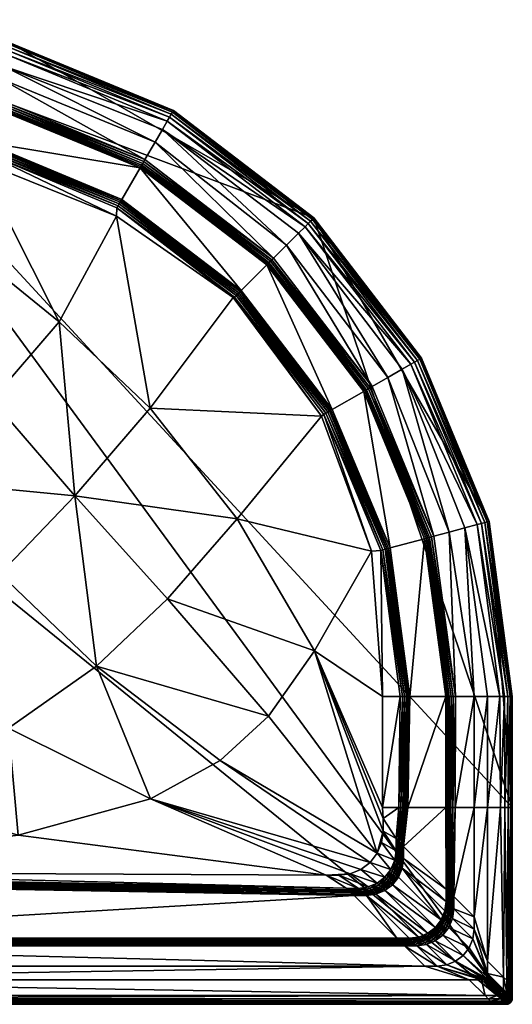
# Model space of a CAD drawing. Header units: centimetres. Extents: x 217.3 to 297.3, y -8 to 72.
# Tile 6 of 6: x 257.3 to 297.3, y -8 to 72. Entities that reach past the tile are written whole.
import ezdxf

# ---------------------------------------------------------------- set-up
doc = ezdxf.new("R2010")
doc.units = ezdxf.units.CM
doc.layers.get('0').update_dxf_attribs({"true_color": 0x58b11b})

msp = doc.modelspace()

# ---------------------------------------------------------------- meshes
at = {"color": 173, "true_color": 0x5858e1}
mesh = msp.add_polyface(dxfattribs=at)
corners = [(217.261, 56.751, 0), (218.761, -8.049, 0), (296.891, -8.032, 0), (238.261, 71.951, 0), (248.883, 49.111, 12.009), (255.035, 41.077, 12.013), (249.413, 34.454, 12.016), (244.236, 42.549, 12.008), (239.213, 49.999, 12), (240.059, 51.102, 12), (234.571, 27.789, 12.004), (234.07, 48.621, 12), (235.448, 48.44, 12), (236.826, 48.621, 12), (239.683, 36.588, 12.008), (228.61, 46.963, 12), (232.786, 49.153, 12), (261.766, 33.256, 12.016), (255.683, 26.917, 12.016), (263.514, 19.426, 12.016), (267.871, 40.374, 12.008), (260.506, 47.414, 12.009), (265.151, 55.976, 12), (254.375, 52.355, 12.006), (228.187, 7.317, 12), (236.462, 18.6, 12.008), (238.11, 49.153, 12), (243.458, 27.529, 12.012), (248.685, 20.374, 12.016), (256.388, 14.384, 12.012), (267.91, 8.653, 12.008), (240.014, 12.932, 12.008)]
mesh.append_faces([[corners[k] for k in face] for face in [(10, 13, 14), (13, 7, 14)]], dxfattribs={"vtx0": -1, "color": 173})
mesh.append_faces([[corners[k] for k in face] for face in [(10, 15, 11)]], dxfattribs={"vtx0": -1, "vtx1": -1, "color": 173})
mesh.append_faces([[corners[k] for k in face] for face in [(0, 1, 2), (0, 2, 3)]], dxfattribs={"vtx0": -1, "vtx1": -1, "vtx2": -1, "color": 173})
mesh.append_faces([[corners[k] for k in face] for face in [(10, 12, 13)]], dxfattribs={"vtx0": -1, "vtx2": -1, "color": 173})
mesh.append_faces([[corners[k] for k in face] for face in [(4, 7, 9), (13, 26, 7)]], dxfattribs={"vtx1": -1, "vtx2": -1, "color": 173})
mesh.append_faces([[corners[k] for k in face] for face in [(4, 5, 6), (6, 7, 4), (7, 8, 9), (10, 11, 12), (15, 16, 11), (6, 5, 17), (17, 18, 6), (19, 18, 17), (20, 21, 22), (23, 21, 5), (5, 4, 23), (21, 20, 17), (17, 5, 21), (24, 10, 25), (26, 8, 7), (14, 7, 6), (6, 27, 14), (27, 6, 18), (18, 28, 27), (18, 19, 29), (29, 28, 18), (30, 29, 19), (10, 14, 27), (27, 25, 10), (25, 27, 28), (28, 31, 25), (31, 28, 29)]], dxfattribs={"vtx2": -1, "color": 173})
mesh = msp.add_polyface(dxfattribs=at)
corners = [(282.654, 40.272, 12.408), (275.267, 49.957, 12.41), (277.335, 52.025, 16.59), (285.216, 41.751, 16.592), (285.324, 41.813, 16.739), (277.423, 52.112, 16.738), (282.137, 39.973, 12.016), (281.971, 39.877, 12), (274.711, 49.401, 12), (274.846, 49.536, 12.016), (285.446, 41.883, 16.853), (285.582, 41.962, 16.935), (277.522, 52.211, 16.853), (285.734, 42.05, 16.984), (277.633, 52.323, 16.934), (282.288, 40.061, 12.065), (274.97, 49.659, 12.066), (282.425, 40.139, 12.147), (275.081, 49.771, 12.148), (282.547, 40.21, 12.261), (275.18, 49.87, 12.262), (297.261, 7.952, 0), (281.152, 55.842, 0), (238.261, 71.951, 0), (296.891, -8.032, 0), (281.78, 39.734, 12), (274.928, 31.387, 12.008), (267.871, 40.374, 12.008), (274.616, 49.374, 12), (281.204, 20.659, 12.004), (286.299, 4.23, 12), (277.475, 15.357, 12.008), (261.766, 33.256, 12.016), (269.282, 24.891, 12.012), (263.514, 19.426, 12.016), (265.151, 55.976, 12), (285.836, 28.779, 12), (273.556, 11.759, 12.008), (267.91, 8.653, 12.008)]
mesh.append_faces([[corners[k] for k in face] for face in [(29, 30, 31)]], dxfattribs={"vtx0": -1, "color": 173})
mesh.append_faces([[corners[k] for k in face] for face in [(21, 22, 23), (24, 21, 23)]], dxfattribs={"vtx0": -1, "vtx1": -1, "vtx2": -1, "color": 173})
mesh.append_faces([[corners[k] for k in face] for face in [(0, 1, 2), (2, 3, 0), (4, 3, 2), (2, 5, 4), (6, 7, 8), (8, 9, 6), (10, 4, 5), (11, 10, 12), (13, 11, 14), (15, 6, 9), (9, 16, 15), (17, 15, 16), (16, 18, 17), (19, 17, 18), (18, 20, 19), (0, 19, 20), (20, 1, 0), (25, 26, 27), (27, 28, 25), (8, 7, 25), (25, 28, 8), (32, 33, 34), (35, 28, 27), (26, 25, 36), (36, 29, 26), (31, 37, 34), (34, 33, 31), (32, 27, 26), (26, 33, 32), (33, 26, 29), (29, 31, 33), (34, 37, 38)]], dxfattribs={"vtx2": -1, "color": 173})
mesh = msp.add_polyface(dxfattribs=at)
corners = [(242.249, 66.564, 16.59), (255.086, 64.836, 16.589), (254.334, 62.034, 12.411), (242.261, 71.951, 16), (242.261, 71.951, 15.313), (256.496, 70.077, 15.313), (256.496, 70.077, 16), (269.761, 64.582, 15.313), (255.712, 67.161, 17), (242.249, 68.851, 17), (242.261, 69.951, 17), (255.986, 68.181, 17), (268.277, 62.012, 17), (255.29, 65.594, 17), (242.261, 70.951, 17), (256.236, 69.111, 17), (269.261, 63.716, 17), (242.261, 71.911, 16.36), (256.486, 70.038, 16.36), (269.761, 64.582, 16), (242.261, 71.791, 16.64), (256.455, 69.922, 16.64), (242.261, 71.591, 16.84), (256.403, 69.729, 16.84), (242.261, 71.311, 16.96), (256.33, 69.459, 16.96), (269.741, 64.547, 16.36), (269.681, 64.444, 16.64), (269.581, 64.27, 16.84), (269.441, 64.028, 16.96), (255.118, 64.954, 16.737), (255.154, 65.089, 16.852), (242.249, 66.687, 16.738), (255.195, 65.241, 16.934), (242.249, 66.827, 16.853), (255.24, 65.409, 16.984), (242.249, 66.985, 16.934), (242.249, 67.159, 16.984), (242.261, 71.951, 0), (256.496, 70.077, 0), (281.152, 55.842, 0), (238.261, 71.951, 0)]
mesh.append_faces([[corners[k] for k in face] for face in [(40, 39, 41)]], dxfattribs={"vtx0": -1, "vtx1": -1, "vtx2": -1, "color": 173})
mesh.append_faces([[corners[k] for k in face] for face in [(0, 1, 2), (3, 4, 5), (5, 6, 3), (6, 5, 7), (8, 9, 10), (10, 11, 8), (12, 8, 11), (9, 8, 13), (10, 14, 15), (15, 11, 10), (11, 15, 16), (17, 3, 6), (6, 18, 17), (18, 6, 19), (20, 17, 18), (18, 21, 20), (22, 20, 21), (21, 23, 22), (24, 22, 23), (23, 25, 24), (14, 24, 25), (25, 15, 14), (21, 18, 26), (23, 21, 27), (25, 23, 28), (15, 25, 29), (30, 1, 0), (31, 30, 32), (33, 31, 34), (35, 33, 36), (13, 35, 37), (38, 39, 5), (5, 4, 38), (7, 5, 39)]], dxfattribs={"vtx2": -1, "color": 173})
mesh = msp.add_polyface(dxfattribs=at)
corners = [(275.267, 49.957, 12.41), (265.583, 57.343, 12.408), (267.061, 59.906, 16.592), (277.335, 52.025, 16.59), (269.761, 64.582, 15.313), (269.761, 64.582, 16), (256.496, 70.077, 16), (255.986, 68.181, 17), (268.871, 63.041, 17), (268.277, 62.012, 17), (278.941, 53.631, 17), (277.892, 52.581, 17), (267.456, 60.589, 17), (255.712, 67.161, 17), (269.261, 63.716, 17), (280.445, 55.134, 17), (269.741, 64.547, 16.36), (256.486, 70.038, 16.36), (269.441, 64.028, 16.96), (280.699, 55.389, 16.96), (269.681, 64.444, 16.64), (256.455, 69.922, 16.64), (269.581, 64.27, 16.84), (256.403, 69.729, 16.84), (256.33, 69.459, 16.96), (256.236, 69.111, 17), (267.123, 60.013, 16.739), (277.423, 52.112, 16.738), (274.846, 49.536, 12.016), (274.711, 49.401, 12), (265.188, 56.66, 12), (265.284, 56.826, 12.016), (267.194, 60.135, 16.853), (277.522, 52.211, 16.853), (267.273, 60.272, 16.935), (277.633, 52.323, 16.934), (267.36, 60.423, 16.984), (277.756, 52.446, 16.984), (255.24, 65.409, 16.984), (274.97, 49.659, 12.066), (265.371, 56.977, 12.065), (275.081, 49.771, 12.148), (265.45, 57.114, 12.147), (275.18, 49.87, 12.262), (265.521, 57.236, 12.261), (256.496, 70.077, 0), (269.761, 64.582, 0), (281.152, 55.842, 0), (274.616, 49.374, 12), (265.151, 55.976, 12)]
mesh.append_faces([[corners[k] for k in face] for face in [(0, 1, 2), (2, 3, 0), (4, 5, 6), (7, 8, 9), (10, 9, 8), (11, 12, 9), (13, 9, 12), (14, 8, 7), (8, 14, 15), (5, 16, 17), (14, 18, 19), (16, 20, 21), (20, 22, 23), (22, 18, 24), (18, 14, 25), (2, 26, 27), (28, 29, 30), (30, 31, 28), (26, 32, 33), (32, 34, 35), (34, 36, 37), (36, 12, 11), (12, 36, 38), (39, 28, 31), (31, 40, 39), (41, 39, 40), (40, 42, 41), (43, 41, 42), (42, 44, 43), (0, 43, 44), (44, 1, 0), (45, 46, 4), (47, 46, 45), (30, 29, 48), (48, 49, 30)]], dxfattribs={"vtx2": -1, "color": 173})
mesh = msp.add_polyface(dxfattribs=at)
corners = [(254.334, 62.034, 12.411), (255.086, 64.836, 16.589), (267.061, 59.906, 16.592), (265.583, 57.343, 12.408), (267.456, 60.589, 17), (255.29, 65.594, 17), (255.712, 67.161, 17), (254.18, 61.461, 12.016), (254.13, 61.276, 12), (242.243, 62.851, 12), (267.123, 60.013, 16.739), (255.118, 64.954, 16.737), (265.284, 56.826, 12.016), (265.188, 56.66, 12), (254.225, 61.629, 12.066), (242.243, 63.042, 12.016), (254.266, 61.781, 12.148), (242.243, 63.217, 12.066), (254.302, 61.916, 12.263), (242.244, 63.374, 12.147), (242.244, 63.514, 12.262), (267.194, 60.135, 16.853), (255.154, 65.089, 16.852), (267.273, 60.272, 16.935), (255.195, 65.241, 16.934), (267.36, 60.423, 16.984), (255.24, 65.409, 16.984), (265.371, 56.977, 12.065), (265.45, 57.114, 12.147), (265.521, 57.236, 12.261), (248.883, 49.111, 12.009), (242.277, 60.597, 12), (253.869, 60.527, 12), (254.375, 52.355, 12.006), (265.151, 55.976, 12), (260.506, 47.414, 12.009)]
mesh.append_faces([[corners[k] for k in face] for face in [(0, 1, 2), (2, 3, 0), (4, 5, 6), (7, 8, 9), (10, 2, 1), (1, 11, 10), (12, 13, 8), (8, 7, 12), (14, 7, 15), (16, 14, 17), (18, 16, 19), (0, 18, 20), (21, 10, 11), (11, 22, 21), (23, 21, 22), (22, 24, 23), (25, 23, 24), (24, 26, 25), (26, 5, 4), (27, 12, 7), (7, 14, 27), (28, 27, 14), (14, 16, 28), (29, 28, 16), (16, 18, 29), (3, 29, 18), (18, 0, 3), (30, 31, 32), (32, 33, 30), (9, 8, 32), (8, 13, 34), (34, 32, 8), (32, 34, 35), (35, 33, 32)]], dxfattribs={"vtx2": -1, "color": 173})
mesh = msp.add_polyface(dxfattribs=at)
corners = [(281.152, 55.842, 16), (281.152, 55.842, 15.313), (289.893, 44.451, 15.313), (269.761, 64.582, 16), (269.761, 64.582, 15.313), (268.871, 63.041, 17), (279.925, 54.614, 17), (278.941, 53.631, 17), (287.175, 42.881, 17), (285.899, 42.145, 17), (277.892, 52.581, 17), (268.277, 62.012, 17), (280.445, 55.134, 17), (289.027, 43.951, 17), (281.124, 55.813, 16.36), (289.893, 44.451, 16), (269.741, 64.547, 16.36), (281.039, 55.728, 16.64), (289.858, 44.431, 16.36), (280.897, 55.587, 16.84), (289.754, 44.371, 16.64), (280.699, 55.389, 16.96), (289.581, 44.271, 16.84), (289.338, 44.131, 16.96), (269.681, 64.444, 16.64), (269.581, 64.27, 16.84), (269.441, 64.028, 16.96), (269.261, 63.716, 17), (277.423, 52.112, 16.738), (277.335, 52.025, 16.59), (267.061, 59.906, 16.592), (277.522, 52.211, 16.853), (285.446, 41.883, 16.853), (277.633, 52.323, 16.934), (285.582, 41.962, 16.935), (277.756, 52.446, 16.984), (285.734, 42.05, 16.984), (267.123, 60.013, 16.739), (267.194, 60.135, 16.853), (267.273, 60.272, 16.935), (267.36, 60.423, 16.984), (281.152, 55.842, 0), (269.761, 64.582, 0)]
mesh.append_faces([[corners[k] for k in face] for face in [(0, 1, 2), (3, 4, 1), (1, 0, 3), (5, 6, 7), (8, 7, 6), (9, 10, 7), (11, 7, 10), (12, 6, 5), (6, 12, 13), (14, 0, 15), (16, 3, 0), (0, 14, 16), (17, 14, 18), (19, 17, 20), (21, 19, 22), (12, 21, 23), (24, 16, 14), (14, 17, 24), (25, 24, 17), (17, 19, 25), (26, 25, 19), (19, 21, 26), (21, 12, 27), (28, 29, 30), (28, 31, 32), (31, 33, 34), (33, 35, 36), (35, 10, 9), (31, 28, 37), (33, 31, 38), (35, 33, 39), (10, 35, 40), (2, 1, 41), (42, 41, 1), (1, 4, 42)]], dxfattribs={"vtx2": -1, "color": 173})
mesh = msp.add_polyface(dxfattribs=at)
corners = [(287.345, 29.03, 12.411), (282.654, 40.272, 12.408), (285.216, 41.751, 16.592), (289.893, 44.451, 16), (289.893, 44.451, 15.313), (295.387, 31.186, 15.313), (281.152, 55.842, 16), (279.925, 54.614, 17), (288.321, 43.544, 17), (287.175, 42.881, 17), (292.135, 30.314, 17), (290.904, 29.984, 17), (285.899, 42.145, 17), (278.941, 53.631, 17), (289.027, 43.951, 17), (294.421, 30.927, 17), (289.858, 44.431, 16.36), (295.387, 31.186, 16), (281.124, 55.813, 16.36), (289.754, 44.371, 16.64), (295.348, 31.175, 16.36), (289.581, 44.271, 16.84), (295.233, 31.144, 16.64), (289.338, 44.131, 16.96), (295.039, 31.093, 16.84), (294.769, 31.02, 16.96), (281.039, 55.728, 16.64), (280.897, 55.587, 16.84), (280.699, 55.389, 16.96), (280.445, 55.134, 17), (285.324, 41.813, 16.739), (290.264, 29.812, 16.737), (281.971, 39.877, 12), (282.137, 39.973, 12.016), (286.771, 28.876, 12.016), (285.446, 41.883, 16.853), (290.4, 29.848, 16.852), (285.582, 41.962, 16.935), (290.551, 29.889, 16.934), (285.734, 42.05, 16.984), (290.719, 29.934, 16.984), (277.756, 52.446, 16.984), (282.288, 40.061, 12.065), (286.94, 28.921, 12.066), (282.425, 40.139, 12.147), (287.091, 28.962, 12.148), (282.547, 40.21, 12.261), (287.226, 28.998, 12.263), (289.893, 44.451, 0), (295.387, 31.186, 0), (281.152, 55.842, 0), (285.836, 28.779, 12), (281.78, 39.734, 12)]
mesh.append_faces([[corners[k] for k in face] for face in [(0, 1, 2), (3, 4, 5), (4, 3, 6), (7, 8, 9), (10, 9, 8), (11, 12, 9), (13, 9, 12), (14, 8, 7), (8, 14, 15), (16, 3, 17), (3, 16, 18), (19, 16, 20), (21, 19, 22), (23, 21, 24), (14, 23, 25), (16, 19, 26), (19, 21, 27), (21, 23, 28), (23, 14, 29), (2, 30, 31), (32, 33, 34), (30, 35, 36), (35, 37, 38), (37, 39, 40), (39, 12, 11), (12, 39, 41), (33, 42, 43), (42, 44, 45), (44, 46, 47), (46, 1, 0), (48, 49, 5), (5, 4, 48), (50, 48, 4), (49, 48, 50), (51, 52, 32)]], dxfattribs={"vtx2": -1, "color": 173})
mesh = msp.add_polyface(dxfattribs=at)
corners = [(285.216, 41.751, 16.592), (290.146, 29.78, 16.589), (287.345, 29.03, 12.411), (295.387, 31.186, 16), (295.387, 31.186, 15.313), (297.261, 16.952, 15.313), (289.893, 44.451, 16), (288.321, 43.544, 17), (293.411, 30.656, 17), (292.135, 30.314, 17), (294.161, 16.952, 17), (292.661, 16.952, 17), (290.904, 29.984, 17), (287.175, 42.881, 17), (294.421, 30.927, 17), (296.261, 16.952, 17), (295.348, 31.175, 16.36), (297.261, 16.952, 16), (289.858, 44.431, 16.36), (295.233, 31.144, 16.64), (297.221, 16.952, 16.36), (295.039, 31.093, 16.84), (297.101, 16.952, 16.64), (294.769, 31.02, 16.96), (296.901, 16.952, 16.84), (296.621, 16.952, 16.96), (289.754, 44.371, 16.64), (289.581, 44.271, 16.84), (289.338, 44.131, 16.96), (289.027, 43.951, 17), (290.264, 29.812, 16.737), (286.771, 28.876, 12.016), (286.587, 28.826, 12), (281.971, 39.877, 12), (290.4, 29.848, 16.852), (290.551, 29.889, 16.934), (292.295, 16.952, 16.934), (290.719, 29.934, 16.984), (292.47, 16.952, 16.984), (285.324, 41.813, 16.739), (285.446, 41.883, 16.853), (285.582, 41.962, 16.935), (285.734, 42.05, 16.984), (286.94, 28.921, 12.066), (282.137, 39.973, 12.016), (287.091, 28.962, 12.148), (282.288, 40.061, 12.065), (287.226, 28.998, 12.263), (282.425, 40.139, 12.147), (282.547, 40.21, 12.261), (295.387, 31.186, 0), (297.261, 7.952, 0), (281.152, 55.842, 0), (285.836, 28.779, 12)]
mesh.append_faces([[corners[k] for k in face] for face in [(51, 50, 52)]], dxfattribs={"vtx0": -1, "vtx1": -1, "vtx2": -1, "color": 173})
mesh.append_faces([[corners[k] for k in face] for face in [(0, 1, 2), (3, 4, 5), (4, 3, 6), (7, 8, 9), (10, 9, 8), (11, 12, 9), (13, 9, 12), (14, 8, 7), (8, 14, 15), (16, 3, 17), (3, 16, 18), (19, 16, 20), (21, 19, 22), (23, 21, 24), (14, 23, 25), (16, 19, 26), (19, 21, 27), (21, 23, 28), (23, 14, 29), (30, 1, 0), (31, 32, 33), (34, 35, 36), (35, 37, 38), (37, 12, 11), (34, 30, 39), (35, 34, 40), (37, 35, 41), (12, 37, 42), (43, 31, 44), (45, 43, 46), (47, 45, 48), (2, 47, 49), (5, 4, 50), (33, 32, 53)]], dxfattribs={"vtx2": -1, "color": 173})
mesh = msp.add_polyface(dxfattribs=at)
corners = [(288.948, 16.951, 12.41), (287.345, 29.03, 12.411), (290.146, 29.78, 16.589), (291.874, 16.952, 16.59), (297.261, 16.952, 15.313), (297.261, 16.952, 16), (295.387, 31.186, 16), (293.411, 30.656, 17), (295.261, 16.952, 17), (294.161, 16.952, 17), (292.135, 30.314, 17), (292.661, 16.952, 17), (296.261, 16.952, 17), (297.221, 16.952, 16.36), (295.348, 31.175, 16.36), (297.101, 16.952, 16.64), (295.233, 31.144, 16.64), (296.901, 16.952, 16.84), (295.039, 31.093, 16.84), (296.621, 16.952, 16.96), (294.769, 31.02, 16.96), (294.421, 30.927, 17), (291.998, 16.952, 16.738), (290.264, 29.812, 16.737), (288.353, 16.951, 12.016), (288.161, 16.951, 12), (286.587, 28.826, 12), (286.771, 28.876, 12.016), (292.138, 16.952, 16.853), (290.4, 29.848, 16.852), (292.295, 16.952, 16.934), (292.47, 16.952, 16.984), (290.551, 29.889, 16.934), (290.719, 29.934, 16.984), (288.527, 16.951, 12.066), (286.94, 28.921, 12.066), (288.684, 16.951, 12.147), (287.091, 28.962, 12.148), (288.825, 16.951, 12.262), (287.226, 28.998, 12.263), (295.387, 31.186, 0), (297.261, 16.952, 0), (296.313, 7.952, 17), (297.261, 7.952, 0), (281.204, 20.659, 12.004), (285.836, 28.779, 12), (286.731, 16.951, 12), (286.731, 7.951, 12)]
mesh.append_faces([[corners[k] for k in face] for face in [(44, 46, 47)]], dxfattribs={"vtx0": -1, "vtx2": -1, "color": 173})
mesh.append_faces([[corners[k] for k in face] for face in [(0, 1, 2), (2, 3, 0), (4, 5, 6), (7, 8, 9), (10, 9, 11), (12, 8, 7), (5, 13, 14), (13, 15, 16), (15, 17, 18), (17, 19, 20), (19, 12, 21), (22, 3, 2), (2, 23, 22), (24, 25, 26), (26, 27, 24), (28, 22, 23), (23, 29, 28), (30, 28, 29), (31, 30, 32), (11, 31, 33), (34, 24, 27), (27, 35, 34), (36, 34, 35), (35, 37, 36), (38, 36, 37), (37, 39, 38), (0, 38, 39), (39, 1, 0), (40, 41, 4), (42, 12, 19), (43, 41, 40), (44, 45, 46), (26, 25, 46), (46, 45, 26)]], dxfattribs={"vtx2": -1, "color": 173})
mesh = msp.add_polyface(dxfattribs=at)
corners = [(287.858, 3.504, 12.013), (287.729, 3.65, 12), (287.84, 4.434, 12), (287.067, 2.145, 12.013), (286.929, 2.283, 12), (287.418, 2.916, 12), (287.551, 2.774, 12.013), (287.967, 4.286, 12.013), (287.848, 5.434, 12), (287.198, 2.014, 12.053), (287.679, 2.64, 12.053), (287.321, 1.891, 12.119), (287.8, 2.514, 12.119), (287.438, 1.774, 12.212), (287.915, 2.396, 12.212), (288.024, 2.286, 12.331), (287.547, 1.664, 12.331), (287.983, 3.367, 12.053), (284.112, 2.552, 12), (283.18, 2.43, 12), (282.151, 2.434, 12), (286.782, 6.031, 12), (286.659, 5.099, 12), (286.299, 4.23, 12), (281.204, 20.659, 12.004), (285.727, 3.485, 12), (286.296, 1.794, 12), (284.981, 2.912, 12), (285.562, 1.483, 12), (284.778, 1.371, 12), (288.161, 16.951, 12), (288.052, 7.951, 12), (286.731, 7.951, 12), (286.777, 7.06, 12)]
mesh.append_faces([[corners[k] for k in face] for face in [(24, 21, 23)]], dxfattribs={"vtx0": -1, "vtx1": -1, "vtx2": -1, "color": 173})
mesh.append_faces([[corners[k] for k in face] for face in [(0, 1, 2), (3, 4, 5), (5, 6, 3), (6, 5, 1), (1, 0, 6), (7, 2, 8), (9, 3, 6), (6, 10, 9), (11, 9, 10), (10, 12, 11), (13, 11, 12), (12, 14, 13), (14, 15, 16), (10, 6, 0), (0, 17, 10), (12, 10, 17), (18, 19, 20), (21, 22, 23), (5, 4, 25), (25, 23, 5), (4, 26, 27), (27, 25, 4), (18, 27, 26), (19, 18, 28), (20, 19, 29), (30, 31, 32), (31, 8, 33), (33, 32, 31), (8, 2, 21), (21, 33, 8), (2, 1, 22), (22, 21, 2), (1, 5, 23), (23, 22, 1)]], dxfattribs={"vtx2": -1, "color": 173})
mesh = msp.add_polyface(dxfattribs=at)
corners = [(296.261, 16.952, 17), (296.313, 7.952, 17), (295.261, 7.952, 17), (295.261, 16.952, 17), (291.88, 7.952, 16.61), (291.874, 16.952, 16.59), (291.998, 16.952, 16.738), (288.052, 7.951, 12), (288.161, 16.951, 12), (288.353, 16.951, 12.016), (292, 7.952, 16.751), (292.138, 16.952, 16.853), (292.134, 7.952, 16.86), (292.295, 16.952, 16.934), (292.283, 7.952, 16.938), (292.47, 16.952, 16.984), (292.661, 16.952, 17), (292.625, 7.952, 17), (292.447, 7.952, 16.984), (288.223, 7.951, 12.015), (288.527, 16.951, 12.066), (288.381, 7.951, 12.061), (288.684, 16.951, 12.147), (288.526, 7.951, 12.138), (288.825, 16.951, 12.262), (288.659, 7.951, 12.246), (288.948, 16.951, 12.41), (297.261, 16.952, 0), (297.261, 7.952, 0), (297.261, 7.952, 15.313), (297.261, 16.952, 15.313), (288.779, 7.951, 12.384), (297.261, 16.952, 16), (297.261, 7.952, 16), (294.161, 7.952, 17), (294.161, 16.952, 17), (297.221, 16.952, 16.36), (297.223, 7.952, 16.36), (297.101, 16.952, 16.64), (297.109, 7.952, 16.64), (296.919, 7.952, 16.84), (296.901, 16.952, 16.84), (296.654, 7.952, 16.96), (296.621, 16.952, 16.96), (281.204, 20.659, 12.004), (286.777, 7.06, 12), (286.782, 6.031, 12), (286.731, 7.951, 12), (286.731, 16.951, 12)]
mesh.append_faces([[corners[k] for k in face] for face in [(44, 47, 45)]], dxfattribs={"vtx0": -1, "color": 173})
mesh.append_faces([[corners[k] for k in face] for face in [(0, 1, 2), (2, 3, 0), (4, 5, 6), (7, 8, 9), (10, 6, 11), (12, 11, 13), (14, 13, 15), (16, 17, 18), (18, 15, 16), (19, 9, 20), (21, 20, 22), (23, 22, 24), (25, 24, 26), (27, 28, 29), (29, 30, 27), (31, 26, 5), (32, 30, 29), (29, 33, 32), (34, 35, 3), (3, 2, 34), (17, 16, 35), (35, 34, 17), (36, 32, 33), (33, 37, 36), (38, 36, 37), (37, 39, 38), (40, 41, 38), (38, 39, 40), (42, 43, 41), (41, 40, 42), (43, 42, 1), (44, 45, 46), (47, 48, 8)]], dxfattribs={"vtx2": -1, "color": 173})
mesh = msp.add_polyface(dxfattribs=at)
corners = [(226.65, -2.661, 16.711), (231.072, 1.747, 12.289), (284.426, 0.8, 12.331), (218.761, -8.049, 15.313), (218.761, -8.049, 16), (295.761, -8.049, 16), (220.761, -6.049, 17), (224.361, -4.949, 17), (290.161, -4.949, 17), (226.008, -3.303, 17), (295.054, -7.342, 17), (219.468, -7.342, 17), (218.789, -8.021, 16.36), (295.733, -8.021, 16.36), (218.874, -7.936, 16.64), (295.648, -7.936, 16.64), (219.016, -7.795, 16.84), (295.507, -7.795, 16.84), (219.214, -7.597, 16.96), (230.599, 2.24, 12.012), (230.751, 2.364, 12), (231.75, 2.349, 12), (231.599, 2.225, 12.012), (226.532, -2.779, 16.815), (287.897, -2.684, 16.669), (231.455, 2.102, 12.046), (230.455, 2.117, 12.046), (226.409, -2.902, 16.896), (288.006, -2.793, 16.788), (226.28, -3.03, 16.954), (288.122, -2.91, 16.881), (226.146, -3.164, 16.988), (288.246, -3.034, 16.947), (288.377, -3.165, 16.987), (283.926, 1.26, 12.013), (231.319, 1.982, 12.104), (284.065, 1.139, 12.053), (231.192, 1.863, 12.185), (284.195, 1.022, 12.119), (284.315, 0.909, 12.212), (218.761, -8.049, 0), (295.761, -8.049, 15.313), (231.78, 2.687, 12), (232.809, 2.683, 12), (230.848, 2.81, 12), (245.996, 8.919, 12.008), (257.166, 5.688, 12.004), (229.234, 3.742, 12), (240.014, 12.932, 12.008), (228.179, 6.288, 12), (236.462, 18.6, 12.008), (256.388, 14.384, 12.012)]
mesh.append_faces([[corners[k] for k in face] for face in [(43, 44, 45), (44, 47, 48), (47, 49, 50)]], dxfattribs={"vtx0": -1, "vtx2": -1, "color": 173})
mesh.append_faces([[corners[k] for k in face] for face in [(46, 43, 45), (45, 44, 48), (48, 47, 50)]], dxfattribs={"vtx1": -1, "color": 173})
mesh.append_faces([[corners[k] for k in face] for face in [(0, 1, 2), (3, 4, 5), (6, 7, 8), (8, 7, 9), (10, 11, 6), (4, 12, 13), (12, 14, 15), (14, 16, 17), (17, 16, 18), (18, 11, 10), (19, 20, 21), (21, 22, 19), (23, 0, 24), (22, 25, 26), (27, 23, 28), (29, 27, 30), (31, 29, 32), (9, 31, 33), (25, 22, 34), (35, 25, 36), (37, 35, 38), (1, 37, 39), (40, 3, 41), (21, 20, 42), (42, 43, 21), (44, 42, 20), (43, 42, 44), (51, 45, 48)]], dxfattribs={"vtx2": -1, "color": 173})
mesh = msp.add_polyface(dxfattribs=at)
corners = [(288.433, 4.786, 12.331), (288.779, 7.951, 12.384), (291.88, 7.952, 16.61), (291.897, 1.316, 16.669), (294.161, -0.949, 17), (294.161, 7.952, 17), (295.261, 7.952, 17), (292.515, 0.697, 17), (292.625, 7.952, 17), (291.998, 16.952, 16.738), (292, 7.952, 16.751), (288.353, 16.951, 12.016), (288.223, 7.951, 12.015), (288.052, 7.951, 12), (287.848, 5.434, 12), (287.974, 5.285, 12.013), (287.967, 4.286, 12.013), (292.138, 16.952, 16.853), (292.134, 7.952, 16.86), (292.295, 16.952, 16.934), (292.283, 7.952, 16.938), (292.47, 16.952, 16.984), (292.447, 7.952, 16.984), (288.527, 16.951, 12.066), (288.381, 7.951, 12.061), (288.684, 16.951, 12.147), (288.526, 7.951, 12.138), (288.825, 16.951, 12.262), (288.659, 7.951, 12.246), (288.948, 16.951, 12.41), (288.088, 4.146, 12.053), (288.095, 5.146, 12.053), (288.213, 5.017, 12.119), (288.205, 4.017, 12.119), (288.325, 4.896, 12.212), (288.318, 3.896, 12.212), (288.426, 3.786, 12.331), (291.874, 16.952, 16.59), (292.006, 1.206, 16.788), (292.122, 1.09, 16.881), (292.246, 0.966, 16.947), (292.377, 0.835, 16.987)]
mesh.append_faces([[corners[k] for k in face] for face in [(0, 1, 2), (2, 3, 0), (4, 5, 6), (7, 8, 5), (9, 10, 2), (11, 12, 13), (14, 15, 16), (17, 18, 10), (19, 20, 18), (21, 22, 20), (23, 24, 12), (25, 26, 24), (27, 28, 26), (29, 1, 28), (30, 16, 15), (15, 31, 30), (31, 32, 33), (32, 34, 35), (34, 0, 36), (37, 2, 1), (3, 2, 10), (12, 15, 14), (14, 13, 12), (38, 10, 18), (39, 18, 20), (40, 20, 22), (41, 22, 8), (24, 31, 15), (15, 12, 24), (26, 32, 31), (31, 24, 26), (28, 34, 32), (32, 26, 28), (1, 0, 34), (34, 28, 1)]], dxfattribs={"vtx2": -1, "color": 173})
mesh = msp.add_polyface(dxfattribs=at)
corners = [(284.426, 0.8, 12.331), (287.897, -2.684, 16.669), (226.65, -2.661, 16.711), (295.761, -8.049, 16), (295.761, -8.049, 15.313), (218.761, -8.049, 15.313), (290.161, -4.949, 17), (293.761, -6.049, 17), (220.761, -6.049, 17), (226.008, -3.303, 17), (288.515, -3.303, 17), (295.054, -7.342, 17), (295.733, -8.021, 16.36), (218.761, -8.049, 16), (295.648, -7.936, 16.64), (218.789, -8.021, 16.36), (295.507, -7.795, 16.84), (218.874, -7.936, 16.64), (219.214, -7.597, 16.96), (295.309, -7.597, 16.96), (288.006, -2.793, 16.788), (226.532, -2.779, 16.815), (283.777, 1.386, 12), (283.926, 1.26, 12.013), (231.599, 2.225, 12.012), (231.75, 2.349, 12), (288.122, -2.91, 16.881), (226.409, -2.902, 16.896), (288.246, -3.034, 16.947), (226.28, -3.03, 16.954), (288.377, -3.165, 16.987), (226.146, -3.164, 16.988), (284.065, 1.139, 12.053), (231.455, 2.102, 12.046), (284.195, 1.022, 12.119), (231.319, 1.982, 12.104), (284.315, 0.909, 12.212), (231.192, 1.863, 12.185), (231.072, 1.747, 12.289), (295.761, -8.049, 0), (218.761, -8.049, 0), (296.891, -8.032, 0), (257.166, 5.688, 12.004), (282.151, 2.434, 12), (232.809, 2.683, 12), (286.299, 4.23, 12), (285.727, 3.485, 12), (273.556, 11.759, 12.008), (277.475, 15.357, 12.008), (267.91, 8.653, 12.008), (284.981, 2.912, 12), (284.112, 2.552, 12), (256.388, 14.384, 12.012), (245.996, 8.919, 12.008)]
mesh.append_faces([[corners[k] for k in face] for face in [(42, 43, 44)]], dxfattribs={"color": 173})
mesh.append_faces([[corners[k] for k in face] for face in [(49, 43, 42)]], dxfattribs={"vtx0": -1, "color": 173})
mesh.append_faces([[corners[k] for k in face] for face in [(49, 51, 43)]], dxfattribs={"vtx0": -1, "vtx1": -1, "vtx2": -1, "color": 173})
mesh.append_faces([[corners[k] for k in face] for face in [(40, 39, 41)]], dxfattribs={"vtx1": -1, "vtx2": -1, "color": 173})
mesh.append_faces([[corners[k] for k in face] for face in [(0, 1, 2), (3, 4, 5), (6, 7, 8), (9, 10, 6), (8, 7, 11), (12, 3, 13), (14, 12, 15), (16, 14, 17), (18, 19, 16), (11, 19, 18), (1, 20, 21), (22, 23, 24), (24, 25, 22), (20, 26, 27), (26, 28, 29), (28, 30, 31), (30, 10, 9), (23, 32, 33), (32, 34, 35), (34, 36, 37), (36, 0, 38), (4, 39, 40), (45, 46, 47), (47, 48, 45), (49, 50, 51), (49, 47, 46), (46, 50, 49), (22, 25, 44), (44, 43, 22), (52, 49, 42), (42, 53, 52)]], dxfattribs={"vtx2": -1, "color": 173})
mesh = msp.add_polyface(dxfattribs=at)
corners = [(288.426, 3.786, 12.331), (288.433, 4.786, 12.331), (291.897, 1.316, 16.669), (291.896, 0.316, 16.669), (288.324, 3.009, 12.331), (291.494, -1.184, 16.669), (288.024, 2.286, 12.331), (297.261, 7.952, 16), (297.261, 7.952, 15.313), (297.261, -6.549, 15.313), (294.161, 7.952, 17), (294.161, -0.949, 17), (292.515, 0.697, 17), (297.233, -6.521, 16.36), (297.223, 7.952, 16.36), (297.148, -6.436, 16.64), (297.109, 7.952, 16.64), (297.007, -6.295, 16.84), (296.919, 7.952, 16.84), (296.809, -6.097, 16.96), (296.654, 7.952, 16.96), (296.554, -5.842, 17), (296.313, 7.952, 17), (287.84, 4.434, 12), (287.967, 4.286, 12.013), (287.858, 3.504, 12.013), (287.983, 3.367, 12.053), (288.088, 4.146, 12.053), (288.102, 3.239, 12.119), (288.205, 4.017, 12.119), (288.215, 3.12, 12.212), (288.318, 3.896, 12.212), (287.8, 2.514, 12.119), (287.915, 2.396, 12.212), (288.095, 5.146, 12.053), (288.213, 5.017, 12.119), (288.325, 4.896, 12.212), (295.261, -4.549, 17), (295.261, 7.952, 17), (292, 7.952, 16.751), (292.006, 1.206, 16.788), (292.134, 7.952, 16.86), (292.122, 1.09, 16.881), (292.283, 7.952, 16.938), (292.246, 0.966, 16.947), (292.447, 7.952, 16.984), (292.377, 0.835, 16.987), (292.625, 7.952, 17), (297.261, 7.952, 0), (297.261, -6.549, 0)]
mesh.append_faces([[corners[k] for k in face] for face in [(0, 1, 2), (2, 3, 0), (4, 0, 3), (5, 6, 4), (7, 8, 9), (10, 11, 12), (13, 14, 7), (15, 16, 14), (17, 18, 16), (19, 20, 18), (21, 22, 20), (23, 24, 25), (26, 25, 24), (24, 27, 26), (28, 26, 27), (27, 29, 28), (30, 28, 29), (29, 31, 30), (4, 30, 31), (31, 0, 4), (26, 28, 32), (33, 32, 28), (28, 30, 33), (6, 33, 30), (30, 4, 6), (29, 27, 34), (31, 29, 35), (0, 31, 36), (37, 38, 22), (39, 40, 2), (41, 42, 40), (43, 44, 42), (45, 46, 44), (47, 12, 46), (8, 48, 49)]], dxfattribs={"vtx2": -1, "color": 173})
mesh = msp.add_polyface(dxfattribs=at)
corners = [(295.261, 7.952, 17), (295.261, -4.549, 17), (294.161, -0.949, 17), (292.413, -1.079, 17), (292.515, -0.303, 17), (294.161, -1.949, 17), (292.515, 0.697, 17), (291.904, -0.57, 16.788), (291.794, -0.461, 16.669), (291.896, 0.316, 16.669), (292.006, 0.206, 16.788), (291.494, -1.184, 16.669), (291.604, -1.294, 16.788), (291.127, -1.915, 16.788), (291.897, 1.316, 16.669), (292.006, 1.206, 16.788), (292.02, -0.687, 16.881), (292.122, 0.089, 16.881), (292.144, -0.811, 16.947), (292.246, -0.034, 16.947), (292.275, -0.941, 16.987), (292.377, -0.165, 16.987), (291.72, -1.411, 16.881), (291.844, -1.534, 16.947), (291.975, -1.665, 16.987), (292.113, -1.803, 17), (292.122, 1.09, 16.881), (292.246, 0.966, 16.947), (292.377, 0.835, 16.987)]
mesh.append_faces([[corners[k] for k in face] for face in [(0, 1, 2), (3, 4, 5), (4, 6, 2), (2, 5, 4), (7, 8, 9), (9, 10, 7), (11, 12, 13), (12, 11, 8), (8, 7, 12), (10, 9, 14), (14, 15, 10), (16, 7, 10), (10, 17, 16), (18, 16, 17), (17, 19, 18), (20, 18, 19), (19, 21, 20), (3, 20, 21), (21, 4, 3), (22, 12, 7), (7, 16, 22), (23, 22, 16), (16, 18, 23), (24, 23, 18), (18, 20, 24), (25, 24, 20), (20, 3, 25), (17, 10, 15), (15, 26, 17), (19, 17, 26), (26, 27, 19), (21, 19, 27), (27, 28, 21), (4, 21, 28), (28, 6, 4)]], dxfattribs={"vtx2": -1, "color": 173})
mesh = msp.add_polyface(dxfattribs=at)
corners = [(297.261, -6.549, 15.313), (297.261, -6.549, 16), (297.261, 7.952, 16), (297.261, -7.549, 15.313), (295.261, -5.549, 17), (295.261, -4.549, 17), (296.554, -5.842, 17), (296.554, -6.842, 17), (295.244, -5.679, 17), (296.537, -6.972, 17), (295.194, -5.799, 17), (296.487, -7.092, 17), (295.115, -5.903, 17), (296.408, -7.196, 17), (296.304, -7.275, 17), (295.011, -5.982, 17), (296.183, -7.325, 17), (294.891, -6.032, 17), (296.054, -7.342, 17), (297.233, -6.521, 16.36), (297.261, -7.549, 16), (296.809, -7.097, 16.96), (296.792, -7.226, 16.96), (297.223, 7.952, 16.36), (297.148, -6.436, 16.64), (297.109, 7.952, 16.64), (297.007, -6.295, 16.84), (296.919, 7.952, 16.84), (296.809, -6.097, 16.96), (296.654, 7.952, 16.96), (297.233, -7.521, 16.36), (297.148, -7.436, 16.64), (297.007, -7.295, 16.84), (297.261, -6.549, 0), (296.313, 7.952, 17), (297.261, 7.952, 15.313), (297.244, -7.679, 0), (297.261, 7.952, 0), (296.891, -8.032, 0)]
mesh.append_faces([[corners[k] for k in face] for face in [(38, 36, 37)]], dxfattribs={"vtx0": -1, "vtx1": -1, "vtx2": -1, "color": 173})
mesh.append_faces([[corners[k] for k in face] for face in [(36, 33, 37)]], dxfattribs={"vtx0": -1, "vtx2": -1, "color": 173})
mesh.append_faces([[corners[k] for k in face] for face in [(0, 1, 2), (1, 0, 3), (4, 5, 6), (6, 7, 4), (8, 4, 7), (7, 9, 8), (10, 8, 9), (9, 11, 10), (12, 10, 11), (11, 13, 12), (12, 13, 14), (14, 15, 12), (15, 14, 16), (17, 16, 18), (2, 1, 19), (19, 1, 20), (7, 21, 22), (22, 9, 7), (23, 19, 24), (25, 24, 26), (27, 26, 28), (29, 28, 6), (24, 19, 30), (30, 31, 24), (26, 24, 31), (31, 32, 26), (28, 26, 32), (32, 21, 28), (6, 28, 21), (21, 7, 6), (3, 0, 33), (34, 6, 5), (33, 0, 35)]], dxfattribs={"vtx2": -1, "color": 173})
mesh = msp.add_polyface(dxfattribs=at)
corners = [(283.926, 1.26, 12.013), (283.777, 1.386, 12), (284.778, 1.371, 12), (284.926, 1.245, 12.013), (285.562, 1.483, 12), (285.708, 1.354, 12.013), (286.296, 1.794, 12), (286.438, 1.661, 12.013), (286.929, 2.283, 12), (287.067, 2.145, 12.013), (284.065, 1.139, 12.053), (285.065, 1.124, 12.053), (284.195, 1.022, 12.119), (285.845, 1.229, 12.053), (285.195, 1.007, 12.119), (285.973, 1.11, 12.119), (286.572, 1.533, 12.053), (286.698, 1.412, 12.119), (286.092, 0.997, 12.212), (286.816, 1.297, 12.212), (286.926, 1.188, 12.331), (286.203, 0.888, 12.331), (287.198, 2.014, 12.053), (287.321, 1.891, 12.119), (287.438, 1.774, 12.212), (287.547, 1.664, 12.331), (287.915, 2.396, 12.212), (284.112, 2.552, 12), (283.18, 2.43, 12), (282.151, 2.434, 12)]
mesh.append_faces([[corners[k] for k in face] for face in [(0, 1, 2), (2, 3, 0), (3, 2, 4), (4, 5, 3), (5, 4, 6), (6, 7, 5), (7, 6, 8), (8, 9, 7), (10, 0, 3), (3, 11, 10), (12, 10, 11), (11, 3, 5), (5, 13, 11), (14, 11, 13), (13, 15, 14), (13, 5, 7), (7, 16, 13), (15, 13, 16), (16, 17, 15), (18, 15, 17), (17, 19, 18), (19, 20, 21), (16, 7, 9), (9, 22, 16), (17, 16, 22), (22, 23, 17), (19, 17, 23), (23, 24, 19), (20, 19, 24), (24, 25, 20), (25, 24, 26), (6, 4, 27), (4, 2, 28), (2, 1, 29)]], dxfattribs={"vtx2": -1, "color": 173})
mesh = msp.add_polyface(dxfattribs=at)
corners = [(291.896, 0.316, 16.669), (291.794, -0.461, 16.669), (288.324, 3.009, 12.331), (291.494, -1.184, 16.669), (291.018, -1.806, 16.669), (287.547, 1.664, 12.331), (288.515, -3.303, 17), (289.515, -3.303, 17), (291.161, -4.949, 17), (290.161, -4.949, 17), (290.291, -3.201, 17), (291.938, -4.847, 17), (291.015, -2.901, 17), (292.661, -4.547, 17), (289.782, -2.692, 16.788), (289.673, -2.582, 16.669), (290.396, -2.282, 16.669), (290.506, -2.392, 16.788), (291.127, -1.915, 16.788), (289.899, -2.808, 16.881), (289.122, -2.911, 16.881), (290.023, -2.932, 16.947), (289.246, -3.034, 16.947), (290.153, -3.063, 16.987), (289.377, -3.165, 16.987), (290.622, -2.509, 16.881), (290.746, -2.632, 16.947), (290.877, -2.763, 16.987), (291.244, -2.032, 16.881), (291.367, -2.156, 16.947), (291.498, -2.286, 16.987), (291.636, -2.424, 17), (291.604, -1.294, 16.788)]
mesh.append_faces([[corners[k] for k in face] for face in [(0, 1, 2), (2, 1, 3), (3, 4, 5), (6, 7, 8), (8, 9, 6), (7, 10, 11), (11, 8, 7), (10, 12, 13), (14, 15, 16), (16, 17, 14), (17, 16, 4), (4, 18, 17), (18, 4, 3), (14, 19, 20), (19, 21, 22), (21, 23, 24), (7, 24, 23), (23, 10, 7), (19, 14, 17), (17, 25, 19), (21, 19, 25), (25, 26, 21), (23, 21, 26), (26, 27, 23), (10, 23, 27), (27, 12, 10), (25, 17, 18), (18, 28, 25), (26, 25, 28), (28, 29, 26), (27, 26, 29), (29, 30, 27), (12, 27, 30), (30, 31, 12), (28, 18, 32)]], dxfattribs={"vtx2": -1, "color": 173})
mesh = msp.add_polyface(dxfattribs=at)
corners = [(287.897, -2.684, 16.669), (284.426, 0.8, 12.331), (285.426, 0.786, 12.331), (288.896, -2.684, 16.669), (287.547, 1.664, 12.331), (288.024, 2.286, 12.331), (291.494, -1.184, 16.669), (286.926, 1.188, 12.331), (291.018, -1.806, 16.669), (290.396, -2.282, 16.669), (286.203, 0.888, 12.331), (289.673, -2.582, 16.669), (288.006, -2.793, 16.788), (289.006, -2.794, 16.788), (289.782, -2.692, 16.788), (288.122, -2.91, 16.881), (289.122, -2.911, 16.881), (288.246, -3.034, 16.947), (289.246, -3.034, 16.947), (288.377, -3.165, 16.987), (289.377, -3.165, 16.987), (288.515, -3.303, 17), (289.515, -3.303, 17), (285.065, 1.124, 12.053), (285.195, 1.007, 12.119), (284.195, 1.022, 12.119), (284.315, 0.909, 12.212), (285.315, 0.894, 12.212), (289.899, -2.808, 16.881), (290.023, -2.932, 16.947), (285.973, 1.11, 12.119), (286.092, 0.997, 12.212), (286.816, 1.297, 12.212)]
mesh.append_faces([[corners[k] for k in face] for face in [(0, 1, 2), (2, 3, 0), (4, 5, 6), (7, 4, 8), (8, 9, 7), (10, 7, 9), (9, 11, 10), (2, 10, 11), (11, 3, 2), (12, 0, 3), (3, 13, 12), (13, 3, 11), (11, 14, 13), (15, 12, 13), (13, 16, 15), (17, 15, 16), (16, 18, 17), (19, 17, 18), (18, 20, 19), (21, 19, 20), (20, 22, 21), (23, 24, 25), (26, 25, 24), (24, 27, 26), (1, 26, 27), (27, 2, 1), (16, 13, 14), (18, 16, 28), (20, 18, 29), (27, 24, 30), (30, 31, 27), (2, 27, 31), (31, 10, 2), (10, 31, 32)]], dxfattribs={"vtx2": -1, "color": 173})
mesh = msp.add_polyface(dxfattribs=at)
corners = [(293.761, -6.049, 17), (290.161, -4.949, 17), (291.161, -4.949, 17), (294.761, -6.049, 17), (294.161, -1.949, 17), (294.161, -0.949, 17), (295.261, -4.549, 17), (295.261, -5.549, 17), (294.059, -2.726, 17), (295.244, -5.679, 17), (293.759, -3.449, 17), (295.194, -5.799, 17), (293.282, -4.071, 17), (295.115, -5.903, 17), (292.661, -4.547, 17), (295.011, -5.982, 17), (291.938, -4.847, 17), (294.891, -6.032, 17), (291.636, -2.424, 17), (292.113, -1.803, 17), (292.413, -1.079, 17), (290.291, -3.201, 17), (291.015, -2.901, 17), (296.183, -7.325, 17), (296.054, -7.342, 17), (295.054, -7.342, 17), (291.604, -1.294, 16.788), (291.72, -1.411, 16.881), (291.244, -2.032, 16.881), (291.367, -2.156, 16.947), (291.844, -1.534, 16.947), (291.498, -2.286, 16.987), (291.975, -1.665, 16.987)]
mesh.append_faces([[corners[k] for k in face] for face in [(0, 1, 2), (2, 3, 0), (4, 5, 6), (6, 7, 4), (8, 4, 7), (7, 9, 8), (10, 8, 9), (9, 11, 10), (12, 10, 11), (11, 13, 12), (14, 12, 13), (13, 15, 14), (16, 14, 15), (15, 17, 16), (2, 16, 17), (17, 3, 2), (18, 19, 10), (10, 12, 18), (19, 20, 8), (8, 10, 19), (4, 8, 20), (14, 16, 21), (22, 18, 12), (12, 14, 22), (23, 17, 15), (24, 3, 17), (3, 24, 25), (25, 0, 3), (26, 27, 28), (29, 28, 27), (27, 30, 29), (31, 29, 30), (30, 32, 31), (18, 31, 32), (32, 19, 18)]], dxfattribs={"vtx2": -1, "color": 173})
mesh = msp.add_polyface(dxfattribs=at)
corners = [(297.261, -7.549, 16), (297.261, -7.549, 15.313), (297.244, -7.679, 15.313), (297.261, -6.549, 16), (297.233, -7.521, 16.36), (297.244, -7.679, 16), (297.216, -7.65, 16.36), (297.233, -6.521, 16.36), (296.054, -7.342, 17), (296.309, -7.597, 16.96), (295.309, -7.597, 16.96), (295.054, -7.342, 17), (297.148, -7.436, 16.64), (297.131, -7.566, 16.64), (297.007, -7.295, 16.84), (296.99, -7.424, 16.84), (296.809, -7.097, 16.96), (296.792, -7.226, 16.96), (296.183, -7.325, 17), (296.438, -7.58, 16.96), (296.636, -7.778, 16.84), (296.559, -7.53, 16.96), (296.304, -7.275, 17), (296.662, -7.45, 16.96), (296.86, -7.648, 16.84), (296.757, -7.728, 16.84), (296.408, -7.196, 17), (296.742, -7.347, 16.96), (296.94, -7.545, 16.84), (296.487, -7.092, 17), (297.081, -7.686, 16.64), (296.537, -6.972, 17), (297.261, -7.549, 0), (297.261, -6.549, 0), (297.244, -7.679, 0)]
mesh.append_faces([[corners[k] for k in face] for face in [(0, 1, 2), (1, 0, 3), (4, 0, 5), (5, 6, 4), (0, 4, 7), (8, 9, 10), (10, 11, 8), (12, 4, 6), (6, 13, 12), (14, 12, 13), (13, 15, 14), (16, 14, 15), (15, 17, 16), (18, 19, 9), (9, 8, 18), (20, 19, 21), (22, 21, 19), (19, 18, 22), (23, 24, 25), (25, 21, 23), (26, 23, 21), (21, 22, 26), (27, 28, 24), (24, 23, 27), (29, 27, 23), (23, 26, 29), (15, 13, 30), (30, 28, 15), (17, 15, 28), (28, 27, 17), (31, 17, 27), (27, 29, 31), (2, 1, 32), (33, 32, 1), (34, 32, 33)]], dxfattribs={"vtx2": -1, "color": 173})
mesh = msp.add_polyface(dxfattribs=at)
corners = [(296.761, -8.049, 16), (296.761, -8.049, 15.313), (295.761, -8.049, 15.313), (295.761, -8.049, 16), (296.891, -8.032, 16), (296.891, -8.032, 15.313), (297.011, -7.982, 16), (296.733, -8.021, 16.36), (295.733, -8.021, 16.36), (296.862, -8.004, 16.36), (296.983, -7.954, 16.36), (296.648, -7.936, 16.64), (295.648, -7.936, 16.64), (296.507, -7.795, 16.84), (295.507, -7.795, 16.84), (296.309, -7.597, 16.96), (295.309, -7.597, 16.96), (296.777, -7.919, 16.64), (296.636, -7.778, 16.84), (296.438, -7.58, 16.96), (296.898, -7.869, 16.64), (296.757, -7.728, 16.84), (296.559, -7.53, 16.96), (296.86, -7.648, 16.84), (297.002, -7.79, 16.64), (296.761, -8.049, 0), (295.761, -8.049, 0), (296.891, -8.032, 0)]
mesh.append_faces([[corners[k] for k in face] for face in [(0, 1, 2), (2, 3, 0), (4, 5, 1), (1, 0, 4), (5, 4, 6), (7, 0, 3), (3, 8, 7), (9, 4, 0), (0, 7, 9), (4, 9, 10), (11, 7, 8), (8, 12, 11), (13, 11, 12), (12, 14, 13), (15, 13, 14), (14, 16, 15), (17, 9, 7), (7, 11, 17), (18, 17, 11), (11, 13, 18), (19, 18, 13), (13, 15, 19), (20, 10, 9), (9, 17, 20), (21, 20, 17), (17, 18, 21), (22, 21, 18), (23, 24, 20), (20, 21, 23), (25, 26, 2), (2, 1, 25), (27, 25, 1), (1, 5, 27), (26, 25, 27)]], dxfattribs={"vtx2": -1, "color": 173})
mesh = msp.add_polyface(dxfattribs=at)
corners = [(297.244, -7.679, 15.313), (297.244, -7.679, 16), (297.261, -7.549, 16), (297.011, -7.982, 16), (297.011, -7.982, 15.313), (296.891, -8.032, 15.313), (297.115, -7.903, 16), (297.115, -7.903, 15.313), (297.194, -7.799, 16), (297.194, -7.799, 15.313), (296.983, -7.954, 16.36), (296.891, -8.032, 16), (297.086, -7.875, 16.36), (297.166, -7.771, 16.36), (297.216, -7.65, 16.36), (297.002, -7.79, 16.64), (296.898, -7.869, 16.64), (297.081, -7.686, 16.64), (296.94, -7.545, 16.84), (296.86, -7.648, 16.84), (297.131, -7.566, 16.64), (297.261, -7.549, 0), (297.244, -7.679, 0), (297.011, -7.982, 0), (296.891, -8.032, 0), (297.115, -7.903, 0), (297.194, -7.799, 0)]
mesh.append_faces([[corners[k] for k in face] for face in [(24, 25, 22)]], dxfattribs={"vtx0": -1, "vtx1": -1, "vtx2": -1, "color": 173})
mesh.append_faces([[corners[k] for k in face] for face in [(0, 1, 2), (3, 4, 5), (6, 7, 4), (4, 3, 6), (8, 9, 7), (7, 6, 8), (1, 0, 9), (9, 8, 1), (10, 3, 11), (12, 6, 3), (3, 10, 12), (13, 8, 6), (6, 12, 13), (14, 1, 8), (8, 13, 14), (15, 12, 10), (10, 16, 15), (17, 13, 12), (12, 15, 17), (18, 17, 15), (15, 19, 18), (20, 14, 13), (13, 17, 20), (21, 22, 0), (23, 24, 5), (5, 4, 23), (25, 23, 4), (4, 7, 25), (26, 25, 7), (7, 9, 26), (22, 26, 9), (9, 0, 22), (24, 23, 25), (25, 26, 22)]], dxfattribs={"vtx2": -1, "color": 173})

doc.saveas('drawing.dxf')
